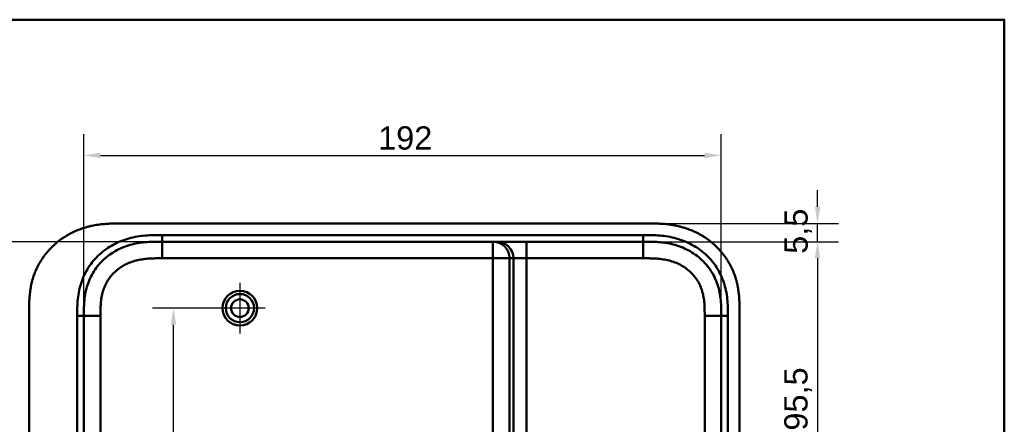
# Model space of a CAD drawing. Header units: millimetres. Extents: x 20 to 833, y 20 to 574.
# Tile 19 of 19: x 523 to 820, y 452 to 574. Entities that reach past the tile are written whole.
import ezdxf

# ---------------------------------------------------------------- set-up
doc = ezdxf.new("R2010")
doc.units = ezdxf.units.MM
doc.header["$LTSCALE"] = 2
for name, color, linetype, lineweight in [('Bemaßungen(DIN)', 7, 'Continuous', 25), ('Mittelpunktmarkierung(DIN)', 7, 'Continuous', 25), ('Sichtbare Kanten(DIN)', 7, 'Continuous', 50), ('Sichtbare tangentiale Kanten(DIN)', 7, 'Continuous', 50), ('Skizziergeometrie(DIN)', 7, 'Continuous', 50)]:
    doc.layers.add(name, color=color, linetype=linetype, lineweight=lineweight)
doc.styles.add('STANDARD-DIN~0', font='arial.ttf')
doc.dimstyles.new('CAD-LAN', dxfattribs={"dimscale": 2, "dimtxt": 3.5, "dimasz": 2.5, "dimexe": 3.175, "dimexo": 0, "dimgap": 0.8, "dimtad": 1, "dimrnd": 1e-08, "dimtxsty": 'STANDARD-DIN~0', "dimcen": 0.09, "dimdle": 10, "dimclrd": 250, "dimclre": 250, "dimclrt": 250, "dimadec": 0, "dimazin": 2, "dimtfac": 1, "dimtmove": 0, "dimatfit": 3, "dimfxl": 1, "dimtolj": 1, "dimtzin": 0, "dimlwd": 25, "dimlwe": 25, "dimarcsym": 0})

# ---------------------------------------------------------------- blocks, each defined once
blk = doc.blocks.new('Ränder Standardrahmen')
at = {"layer": 'Skizziergeometrie(DIN)', "flags": 128}
blk.add_lwpolyline([(10, 10), (10, 287), (410, 287), (410, 10), (10, 10)], dxfattribs=at)
blk = doc.blocks.new('*D8')
at = {"layer": 'Bemaßungen(DIN)', "color": 250, "linetype": 'Continuous', "lineweight": 25, "true_color": 0x3f3f3f, "transparency": 16777216}
for p, q in [((711.22, 507.18), (770.09, 507.18)), ((763.74, 502.18), (763.74, 416.68)), ((707.74, 411.68), (770.09, 411.68))]:
    blk.add_line(p, q, dxfattribs=at)
at = {"layer": 'Bemaßungen(DIN)', "color": 250, "linetype": 'Continuous', "true_color": 0x3f3f3f, "transparency": 16777216}
for points in [[(762.91, 502.18), (764.58, 502.18), (763.74, 507.18)], [(762.91, 416.68), (764.58, 416.68), (763.74, 411.68)]]:
    blk.add_solid(points, dxfattribs=at)
at = {"layer": 'Defpoints', "color": 0, "linetype": 'Continuous', "transparency": 16777216}
for p in [(711.22, 507.18), (707.74, 411.68), (763.74, 411.68)]:
    blk.add_point(p, dxfattribs=at)
at = {"layer": 'Bemaßungen(DIN)', "color": 250, "linetype": 'Continuous', "lineweight": 25, "true_color": 0x3f3f3f, "transparency": 16777216, "insert": (753.73, 450.31), "char_height": 7, "attachment_point": 1, "rotation": 90, "style": 'STANDARD-DIN~0'}
blk.add_mtext('\\A1;95,5', dxfattribs=at)
blk = doc.blocks.new('*D11')
at = {"layer": 'Bemaßungen(DIN)', "color": 250, "linetype": 'Continuous', "lineweight": 25, "true_color": 0x3f3f3f, "transparency": 16777216}
for p, q in [((589.74, 487.18), (563.39, 487.18)), ((569.74, 395.18), (569.74, 482.18)), ((707.74, 390.18), (563.39, 390.18))]:
    blk.add_line(p, q, dxfattribs=at)
at = {"layer": 'Bemaßungen(DIN)', "color": 250, "linetype": 'Continuous', "true_color": 0x3f3f3f, "transparency": 16777216}
for points in [[(568.91, 482.18), (570.58, 482.18), (569.74, 487.18)], [(568.91, 395.18), (570.58, 395.18), (569.74, 390.18)]]:
    blk.add_solid(points, dxfattribs=at)
at = {"layer": 'Defpoints', "color": 0, "linetype": 'Continuous', "transparency": 16777216}
for p in [(569.74, 487.18), (589.74, 487.18), (707.74, 390.18)]:
    blk.add_point(p, dxfattribs=at)
at = {"layer": 'Bemaßungen(DIN)', "color": 250, "linetype": 'Continuous', "lineweight": 25, "true_color": 0x3f3f3f, "transparency": 16777216, "insert": (561, 433.67), "char_height": 7, "attachment_point": 1, "rotation": 90, "style": 'STANDARD-DIN~0'}
blk.add_mtext('\\A1;97', dxfattribs=at)
blk = doc.blocks.new('*D14')
at = {"layer": 'Bemaßungen(DIN)', "color": 250, "linetype": 'Continuous', "lineweight": 25, "true_color": 0x3f3f3f, "transparency": 16777216}
for p, q in [((763.74, 517.68), (763.74, 522.68)), ((712.21, 512.68), (770.09, 512.68)), ((763.74, 507.18), (763.74, 512.68)), ((711.21, 507.18), (770.09, 507.18)), ((763.74, 502.18), (763.74, 497.18))]:
    blk.add_line(p, q, dxfattribs=at)
at = {"layer": 'Bemaßungen(DIN)', "color": 250, "linetype": 'Continuous', "true_color": 0x3f3f3f, "transparency": 16777216}
for points in [[(762.91, 517.68), (764.58, 517.68), (763.74, 512.68)], [(762.91, 502.18), (764.58, 502.18), (763.74, 507.18)]]:
    blk.add_solid(points, dxfattribs=at)
at = {"layer": 'Defpoints', "color": 0, "linetype": 'Continuous', "transparency": 16777216}
for p in [(712.21, 512.68), (763.74, 512.68), (711.21, 507.18)]:
    blk.add_point(p, dxfattribs=at)
at = {"layer": 'Bemaßungen(DIN)', "color": 250, "linetype": 'Continuous', "lineweight": 25, "true_color": 0x3f3f3f, "transparency": 16777216, "insert": (753.76, 503.53), "char_height": 7, "attachment_point": 1, "rotation": 90, "style": 'STANDARD-DIN~0'}
blk.add_mtext('\\A1;5,5', dxfattribs=at)
blk = doc.blocks.new('*D16')
at = {"layer": 'Bemaßungen(DIN)', "color": 250, "linetype": 'Continuous', "lineweight": 25, "true_color": 0x3f3f3f, "transparency": 16777216}
for p, q in [((566.28, 507.18), (479.93, 507.18)), ((486.28, 502.18), (486.28, 278.18)), ((566.28, 273.18), (479.93, 273.18))]:
    blk.add_line(p, q, dxfattribs=at)
at = {"layer": 'Bemaßungen(DIN)', "color": 250, "linetype": 'Continuous', "true_color": 0x3f3f3f, "transparency": 16777216}
for points in [[(485.45, 502.18), (487.12, 502.18), (486.28, 507.18)], [(485.45, 278.18), (487.12, 278.18), (486.28, 273.18)]]:
    blk.add_solid(points, dxfattribs=at)
at = {"layer": 'Defpoints', "color": 0, "linetype": 'Continuous', "transparency": 16777216}
for p in [(566.28, 507.18), (486.28, 273.18), (566.28, 273.18)]:
    blk.add_point(p, dxfattribs=at)
at = {"layer": 'Bemaßungen(DIN)', "color": 250, "linetype": 'Continuous', "lineweight": 25, "true_color": 0x3f3f3f, "transparency": 16777216, "insert": (477.53, 382.4), "char_height": 7, "attachment_point": 1, "rotation": 90, "style": 'STANDARD-DIN~0'}
blk.add_mtext('\\A1;234', dxfattribs=at)
blk = doc.blocks.new('*D17')
at = {"layer": 'Bemaßungen(DIN)', "color": 250, "linetype": 'Continuous', "lineweight": 25, "true_color": 0x3f3f3f, "transparency": 16777216}
for p, q in [((542.74, 484.1), (542.74, 539.5)), ((734.74, 484.9), (734.74, 539.5)), ((547.74, 533.15), (729.74, 533.15))]:
    blk.add_line(p, q, dxfattribs=at)
at = {"layer": 'Bemaßungen(DIN)', "color": 250, "linetype": 'Continuous', "true_color": 0x3f3f3f, "transparency": 16777216}
for points in [[(547.74, 533.98), (547.74, 532.32), (542.74, 533.15)], [(729.74, 533.98), (729.74, 532.32), (734.74, 533.15)]]:
    blk.add_solid(points, dxfattribs=at)
at = {"layer": 'Defpoints', "color": 0, "linetype": 'Continuous', "transparency": 16777216}
for p in [(734.74, 533.15), (542.74, 484.1), (734.74, 484.9)]:
    blk.add_point(p, dxfattribs=at)
at = {"layer": 'Bemaßungen(DIN)', "color": 250, "linetype": 'Continuous', "lineweight": 25, "true_color": 0x3f3f3f, "transparency": 16777216, "insert": (631.38, 541.9), "char_height": 7, "attachment_point": 1, "style": 'STANDARD-DIN~0'}
blk.add_mtext('\\A1;192', dxfattribs=at)

msp = doc.modelspace()

# ---------------------------------------------------------------- linework, layer by layer
at = {"layer": 'Mittelpunktmarkierung(DIN)', "linetype": 'Continuous'}
for p, q in [((589.744, 494.831), (589.744, 479.531)), ((597.394, 487.181), (582.094, 487.181))]:
    msp.add_line(p, q, dxfattribs=at)
at = {"layer": 'Sichtbare Kanten(DIN)'}
for p, q in [((712.205, 512.681), (554.283, 512.681)), ((665.971, 507.181), (566.282, 507.181)), ((667.147, 507.181), (665.971, 507.181)), ((676.114, 507.181), (667.147, 507.181)), ((711.206, 507.181), (676.114, 507.181)), ((711.206, 507.181), (711.217, 507.181)), ((526.244, 485.897), (526.244, 294.425)), ((740.244, 294.466), (740.244, 485.897))]:
    msp.add_line(p, q, dxfattribs=at)
for radius in [5.25, 4.25, 2.65]:
    msp.add_circle((589.744, 487.181), radius, dxfattribs=at)
for points, knots in [([(554.283, 512.681), (553.688, 512.682), (552.49, 512.681), (550.973, 512.645), (549.446, 512.563), (548.217, 512.455), (546.677, 512.253), (545.445, 512.033), (543.913, 511.678), (542.697, 511.326), (541.198, 510.799), (540.02, 510.307), (538.582, 509.604), (537.465, 508.972), (536.118, 508.098), (535.084, 507.333), (533.856, 506.301), (532.927, 505.417), (531.843, 504.247), (531.039, 503.262), (530.12, 501.977), (529.456, 500.91), (528.717, 499.537), (528.201, 498.41), (527.648, 496.977), (527.281, 495.813), (526.91, 494.347), (526.682, 493.168), (526.473, 491.694), (526.362, 490.518), (526.28, 489.057), (526.244, 487.608), (526.244, 486.465), (526.244, 485.897)], [-0.99999768, -0.99999768, -0.99999768, -0.99999768, -0.95833111, -0.91666454, -0.89583125, -0.85416468, -0.8333314, -0.79166483, -0.77083154, -0.72916497, -0.70833169, -0.66666512, -0.64583183, -0.60416526, -0.58333198, -0.54166541, -0.52083212, -0.47916555, -0.45833227, -0.4166657, -0.39583241, -0.35416584, -0.33333256, -0.29166599, -0.2708327, -0.22916613, -0.20833285, -0.16666628, -0.14583299, -0.10416642, -0.08333314, -0.04166657, -0.00000215, -0.00000215, -0.00000215, -0.00000215]), ([(740.244, 485.897), (740.244, 486.196), (740.244, 486.795), (740.238, 487.548), (740.225, 488.304), (740.208, 488.912), (740.174, 489.676), (740.136, 490.287), (740.061, 491.206), (739.959, 492.126), (739.771, 493.351), (739.588, 494.265), (739.371, 495.172), (739.208, 495.773), (738.981, 496.518), (738.781, 497.109), (738.508, 497.84), (738.271, 498.418), (737.889, 499.273), (737.471, 500.111), (736.778, 501.334), (736.093, 502.379), (735.159, 503.628), (734.351, 504.579), (733.27, 505.703), (732.352, 506.548), (731.145, 507.531), (730.134, 508.259), (728.819, 509.092), (727.729, 509.696), (726.468, 510.301), (725.609, 510.664), (724.738, 510.994), (724.151, 511.198), (723.264, 511.479), (722.367, 511.727), (721.161, 512.005), (720.249, 512.175), (719.335, 512.316), (718.724, 512.396), (717.961, 512.479), (717.35, 512.534), (716.587, 512.588), (715.978, 512.62), (715.065, 512.656), (713.854, 512.681), (712.803, 512.682), (712.205, 512.681)], [-0.99999789, -0.99999789, -0.99999789, -0.99999789, -0.9791648, -0.9583317, -0.94791516, -0.92708206, -0.91666552, -0.89583243, -0.88541588, -0.85416624, -0.83333315, -0.80208351, -0.79166696, -0.77083387, -0.76041733, -0.73958423, -0.72916769, -0.70833459, -0.69791805, -0.66666841, -0.64583532, -0.60416913, -0.58333604, -0.54166985, -0.52083676, -0.47917058, -0.45833749, -0.4166713, -0.39583821, -0.35417202, -0.33333893, -0.30208929, -0.29167275, -0.27083965, -0.26042311, -0.22917347, -0.20834038, -0.17709074, -0.16667419, -0.1458411, -0.13542455, -0.11459146, -0.10417491, -0.08334182, -0.07292528, -0.04167564, -0.00000945, -0.00000945, -0.00000945, -0.00000945]), ([(542.744, 484.897), (542.744, 485.539), (542.744, 486.18), (542.757, 486.866), (542.772, 487.636), (542.801, 488.312), (542.858, 489.029), (542.919, 489.8), (543.009, 490.556), (543.141, 491.317), (543.278, 492.114), (543.459, 492.899), (543.686, 493.662), (543.701, 493.711), (543.716, 493.761), (543.731, 493.811), (543.962, 494.568), (544.237, 495.3), (544.559, 496.012), (544.906, 496.782), (545.309, 497.529), (545.762, 498.242), (546.217, 498.959), (546.725, 499.644), (547.279, 500.29), (547.693, 500.773), (548.134, 501.235), (548.598, 501.673), (548.752, 501.819), (548.909, 501.962), (549.067, 502.101), (549.698, 502.656), (550.37, 503.17), (551.072, 503.636), (551.767, 504.098), (552.494, 504.514), (553.244, 504.881), (553.982, 505.244), (554.744, 505.559), (555.521, 505.829), (556.278, 506.091), (557.048, 506.309), (557.829, 506.487), (558.576, 506.657), (559.327, 506.789), (560.087, 506.89), (560.811, 506.985), (561.525, 507.051), (562.277, 507.097), (562.631, 507.118), (562.972, 507.134), (563.321, 507.146), (564.155, 507.175), (564.979, 507.18), (565.803, 507.181), (565.963, 507.181), (566.122, 507.181), (566.282, 507.181)], [0.0000027, 0.0000027, 0.0000027, 0.0000027, 0.1925219, 0.1925219, 0.1925219, 0.4089719, 0.4089719, 0.4089719, 0.6416932, 0.6416932, 0.6416932, 0.885175, 0.885175, 0.885175, 0.9007934, 0.9007934, 0.9007934, 1.135805, 1.135805, 1.135805, 1.3901448, 1.3901448, 1.3901448, 1.6455397, 1.6455397, 1.6455397, 1.8367287, 1.8367287, 1.8367287, 1.9003445, 1.9003445, 1.9003445, 2.1535344, 2.1535344, 2.1535344, 2.404441, 2.404441, 2.404441, 2.6518499, 2.6518499, 2.6518499, 2.8926284, 2.8926284, 2.8926284, 3.1231828, 3.1231828, 3.1231828, 3.3427033, 3.3427033, 3.3427033, 3.4462223, 3.4462223, 3.4462223, 3.6934044, 3.6934044, 3.6934044, 3.7412921, 3.7412921, 3.7412921, 3.7412921]), ([(711.217, 507.181), (711.847, 507.181), (712.492, 507.181), (713.141, 507.171), (713.828, 507.16), (714.52, 507.139), (715.21, 507.097), (715.941, 507.053), (716.671, 506.986), (717.394, 506.89), (718.158, 506.79), (718.914, 506.657), (719.662, 506.486), (720.445, 506.308), (721.219, 506.088), (721.974, 505.826), (722.756, 505.555), (723.518, 505.238), (724.254, 504.877), (725.006, 504.507), (725.731, 504.092), (726.425, 503.63), (727.125, 503.165), (727.794, 502.653), (728.43, 502.093), (729.066, 501.532), (729.666, 500.924), (730.216, 500.282), (730.771, 499.634), (731.278, 498.949), (731.731, 498.234), (732.186, 497.516), (732.588, 496.769), (732.935, 496), (733.279, 495.235), (733.569, 494.448), (733.804, 493.655), (734.038, 492.865), (734.217, 492.079), (734.352, 491.287), (734.483, 490.526), (734.573, 489.758), (734.633, 488.981), (734.689, 488.266), (734.718, 487.543), (734.731, 486.821), (734.744, 486.172), (734.744, 485.525), (734.744, 484.897)], [0, 0, 0, 0, 0.1902217, 0.1902217, 0.1902217, 0.3910459, 0.3910459, 0.3910459, 0.6037782, 0.6037782, 0.6037782, 0.8282217, 0.8282217, 0.8282217, 1.0633883, 1.0633883, 1.0633883, 1.3072782, 1.3072782, 1.3072782, 1.5568293, 1.5568293, 1.5568293, 1.8081601, 1.8081601, 1.8081601, 2.0594434, 2.0594434, 2.0594434, 2.3133314, 2.3133314, 2.3133314, 2.5680226, 2.5680226, 2.5680226, 2.8214462, 2.8214462, 2.8214462, 3.0739819, 3.0739819, 3.0739819, 3.3167289, 3.3167289, 3.3167289, 3.5398143, 3.5398143, 3.5398143, 3.7401487, 3.7401487, 3.7401487, 3.7401487])]:
    msp.add_open_spline(points, degree=3, knots=knots, dxfattribs=at)
for points in [[(542.744, 295.466), (542.744, 390.181), (542.744, 484.897)], [(734.744, 484.897), (734.744, 390.181), (734.744, 295.466)]]:
    msp.add_open_spline(points, degree=2, dxfattribs=at)
at = {"layer": 'Sichtbare tangentiale Kanten(DIN)'}
for p, q in [((566.282, 507.181), (566.282, 509.181)), ((566.282, 502.181), (566.282, 507.181)), ((665.971, 502.181), (665.971, 507.181)), ((676.114, 502.181), (676.114, 507.181)), ((711.206, 507.181), (711.206, 509.181)), ((711.217, 507.181), (711.217, 502.181)), ((566.282, 502.181), (665.971, 502.181)), ((665.971, 502.181), (665.971, 278.182)), ((670.952, 502.181), (665.971, 502.181)), ((670.952, 502.181), (672.129, 502.181)), ((670.953, 278.182), (670.952, 502.181)), ((672.129, 502.181), (672.129, 278.182)), ((672.129, 502.181), (676.114, 502.181)), ((676.114, 502.181), (711.217, 502.181)), ((676.114, 278.182), (676.114, 502.181)), ((542.744, 484.897), (540.744, 484.897)), ((547.744, 484.897), (542.744, 484.897)), ((734.744, 484.897), (729.744, 484.897)), ((734.744, 484.897), (736.744, 484.897))]:
    msp.add_line(p, q, dxfattribs=at)
for points, knots in [([(540.769, 487.386), (540.796, 488.299), (540.847, 489.117), (540.933, 489.935), (540.934, 489.949), (540.936, 489.963), (540.937, 489.977), (541.025, 490.807), (541.153, 491.646), (541.325, 492.471), (541.326, 492.477), (541.328, 492.484), (541.329, 492.491), (541.502, 493.313), (541.722, 494.134), (541.99, 494.934), (541.992, 494.938), (541.993, 494.942), (541.994, 494.946), (542.53, 496.539), (543.268, 498.074), (544.176, 499.475), (545.087, 500.879), (546.196, 502.187), (547.433, 503.321), (548.679, 504.464), (550.096, 505.468), (551.575, 506.271), (553.049, 507.07), (554.651, 507.708), (556.29, 508.162), (556.296, 508.163), (556.303, 508.165), (556.309, 508.167), (557.121, 508.391), (557.944, 508.571), (558.771, 508.713), (558.779, 508.714), (558.787, 508.715), (558.795, 508.717), (559.618, 508.857), (560.447, 508.958), (561.269, 509.029), (561.284, 509.03), (561.298, 509.031), (561.313, 509.032), (562.121, 509.1), (562.919, 509.139), (563.785, 509.16), (563.798, 509.161), (563.812, 509.161), (563.826, 509.161), (564.671, 509.181), (565.476, 509.182), (566.282, 509.181)], [0.2489316, 0.2489316, 0.2489316, 0.2489316, 0.5002989, 0.5002989, 0.5002989, 0.5045423, 0.5045423, 0.5045423, 0.7592332, 0.7592332, 0.7592332, 0.7613025, 0.7613025, 0.7613025, 1.01543, 1.01543, 1.01543, 1.0167198, 1.0167198, 1.0167198, 1.5232849, 1.5232849, 1.5232849, 2.0312283, 2.0312283, 2.0312283, 2.5431846, 2.5431846, 2.5431846, 3.0532744, 3.0532744, 3.0532744, 3.0552733, 3.0552733, 3.0552733, 3.3080792, 3.3080792, 3.3080792, 3.3104825, 3.3104825, 3.3104825, 3.5619885, 3.5619885, 3.5619885, 3.5664026, 3.5664026, 3.5664026, 3.8137067, 3.8137067, 3.8137067, 3.8175992, 3.8175992, 3.8175992, 4.0593829, 4.0593829, 4.0593829, 4.0593829]), ([(711.206, 509.181), (711.421, 509.181), (711.637, 509.181), (711.852, 509.181), (712.053, 509.181), (712.254, 509.18), (712.455, 509.178), (712.556, 509.178), (712.657, 509.177), (712.757, 509.176), (713.052, 509.173), (713.347, 509.169), (713.662, 509.161), (713.669, 509.161), (713.677, 509.161), (713.684, 509.161), (714.568, 509.14), (715.367, 509.1), (716.175, 509.032), (716.19, 509.031), (716.204, 509.03), (716.218, 509.029), (717.041, 508.958), (717.87, 508.857), (718.693, 508.717), (718.701, 508.715), (718.709, 508.714), (718.717, 508.713), (719.544, 508.571), (720.366, 508.391), (721.179, 508.167), (721.185, 508.165), (721.192, 508.163), (721.198, 508.162), (722.837, 507.708), (724.439, 507.07), (725.913, 506.271), (727.392, 505.468), (728.809, 504.464), (730.055, 503.321), (731.291, 502.187), (732.4, 500.879), (733.312, 499.475), (734.22, 498.074), (734.958, 496.539), (735.493, 494.946), (735.495, 494.942), (735.496, 494.938), (735.497, 494.934), (735.766, 494.134), (735.986, 493.313), (736.159, 492.491), (736.16, 492.484), (736.161, 492.477), (736.163, 492.471), (736.335, 491.646), (736.463, 490.807), (736.551, 489.977), (736.552, 489.963), (736.554, 489.949), (736.555, 489.935), (736.641, 489.117), (736.691, 488.3), (736.717, 487.424), (736.718, 487.411), (736.718, 487.398), (736.718, 487.386), (736.744, 486.532), (736.744, 485.715), (736.744, 484.897)], [0, 0, 0, 0, 0.0646507, 0.0646507, 0.0646507, 0.1249969, 0.1249969, 0.1249969, 0.15517, 0.15517, 0.15517, 0.2436497, 0.2436497, 0.2436497, 0.2456893, 0.2456893, 0.2456893, 0.492996, 0.492996, 0.492996, 0.4974066, 0.4974066, 0.4974066, 0.748902, 0.748902, 0.748902, 0.7513151, 0.7513151, 0.7513151, 1.0041249, 1.0041249, 1.0041249, 1.0061194, 1.0061194, 1.0061194, 1.5162083, 1.5162083, 1.5162083, 2.0281632, 2.0281632, 2.0281632, 2.536105, 2.536105, 2.536105, 3.0426684, 3.0426684, 3.0426684, 3.0439581, 3.0439581, 3.0439581, 3.2980848, 3.2980848, 3.2980848, 3.3001542, 3.3001542, 3.3001542, 3.554844, 3.554844, 3.554844, 3.5590877, 3.5590877, 3.5590877, 3.810454, 3.810454, 3.810454, 3.8140987, 3.8140987, 3.8140987, 4.0593595, 4.0593595, 4.0593595, 4.0593595]), ([(547.744, 484.897), (547.744, 485.141), (547.744, 485.385), (547.744, 485.628), (547.745, 485.775), (547.746, 485.921), (547.747, 486.068), (547.747, 486.141), (547.748, 486.214), (547.749, 486.288), (547.75, 486.361), (547.751, 486.434), (547.752, 486.507), (547.753, 486.581), (547.754, 486.654), (547.755, 486.727), (547.761, 487.04), (547.77, 487.353), (547.784, 487.673), (547.798, 487.985), (547.815, 488.287), (547.84, 488.598), (547.84, 488.606), (547.841, 488.613), (547.841, 488.62), (547.89, 489.247), (547.962, 489.849), (548.064, 490.447), (548.066, 490.455), (548.067, 490.464), (548.069, 490.472), (548.172, 491.067), (548.307, 491.659), (548.479, 492.238), (548.48, 492.242), (548.481, 492.247), (548.483, 492.251), (548.656, 492.831), (548.867, 493.405), (549.117, 493.957), (549.366, 494.509), (549.657, 495.049), (549.982, 495.561), (550.309, 496.076), (550.676, 496.571), (551.073, 497.034), (551.473, 497.5), (551.908, 497.94), (552.369, 498.346), (552.831, 498.753), (553.323, 499.13), (553.836, 499.47), (554.35, 499.811), (554.89, 500.12), (555.443, 500.391), (555.998, 500.663), (556.574, 500.902), (557.156, 501.104), (557.16, 501.105), (557.163, 501.106), (557.166, 501.107), (557.744, 501.307), (558.338, 501.475), (558.935, 501.611), (558.941, 501.612), (558.946, 501.613), (558.951, 501.615), (559.542, 501.749), (560.136, 501.852), (560.738, 501.932), (560.747, 501.933), (560.756, 501.934), (560.765, 501.936), (561.361, 502.014), (561.955, 502.068), (562.576, 502.106), (562.583, 502.106), (562.59, 502.107), (562.597, 502.107), (562.906, 502.126), (563.203, 502.139), (563.508, 502.149), (563.821, 502.16), (564.132, 502.167), (564.443, 502.172), (565.058, 502.182), (565.67, 502.182), (566.282, 502.181)], [0, 0, 0, 0, 0.073129, 0.073129, 0.073129, 0.1170868, 0.1170868, 0.1170868, 0.1390657, 0.1390657, 0.1390657, 0.1610445, 0.1610445, 0.1610445, 0.1830156, 0.1830156, 0.1830156, 0.2767014, 0.2767014, 0.2767014, 0.3682123, 0.3682123, 0.3682123, 0.3703794, 0.3703794, 0.3703794, 0.5540752, 0.5540752, 0.5540752, 0.5567155, 0.5567155, 0.5567155, 0.7394794, 0.7394794, 0.7394794, 0.7408245, 0.7408245, 0.7408245, 0.9239048, 0.9239048, 0.9239048, 1.1070533, 1.1070533, 1.1070533, 1.2909149, 1.2909149, 1.2909149, 1.4756691, 1.4756691, 1.4756691, 1.6608929, 1.6608929, 1.6608929, 1.8466086, 1.8466086, 1.8466086, 2.0327825, 2.0327825, 2.0327825, 2.033862, 2.033862, 2.033862, 2.2184979, 2.2184979, 2.2184979, 2.2201221, 2.2201221, 2.2201221, 2.4027955, 2.4027955, 2.4027955, 2.4055233, 2.4055233, 2.4055233, 2.586959, 2.586959, 2.586959, 2.5890725, 2.5890725, 2.5890725, 2.6793073, 2.6793073, 2.6793073, 2.7720151, 2.7720151, 2.7720151, 2.9555879, 2.9555879, 2.9555879, 2.9555879]), ([(711.217, 502.181), (711.452, 502.181), (711.687, 502.181), (711.922, 502.181), (711.998, 502.181), (712.075, 502.181), (712.151, 502.18), (712.227, 502.18), (712.303, 502.18), (712.379, 502.179), (712.531, 502.178), (712.683, 502.177), (712.835, 502.175), (712.912, 502.174), (712.988, 502.173), (713.064, 502.172), (713.218, 502.169), (713.371, 502.167), (713.525, 502.163), (713.602, 502.161), (713.679, 502.159), (713.756, 502.157), (713.833, 502.154), (713.909, 502.152), (713.989, 502.149), (714.302, 502.138), (714.6, 502.125), (714.908, 502.106), (714.915, 502.106), (714.922, 502.105), (714.929, 502.105), (715.55, 502.067), (716.143, 502.012), (716.739, 501.933), (716.748, 501.932), (716.757, 501.931), (716.766, 501.93), (717.367, 501.85), (717.961, 501.746), (718.551, 501.611), (718.557, 501.61), (718.562, 501.609), (718.567, 501.608), (719.164, 501.471), (719.757, 501.303), (720.334, 501.103), (720.338, 501.102), (720.341, 501.1), (720.344, 501.099), (720.926, 500.897), (721.502, 500.658), (722.056, 500.386), (722.609, 500.114), (723.147, 499.805), (723.661, 499.464), (724.173, 499.123), (724.665, 498.746), (725.126, 498.339), (725.586, 497.934), (726.022, 497.493), (726.42, 497.028), (726.817, 496.564), (727.183, 496.07), (727.509, 495.555), (727.835, 495.043), (728.125, 494.503), (728.374, 493.951), (728.622, 493.399), (728.834, 492.826), (729.006, 492.246), (729.008, 492.242), (729.009, 492.238), (729.01, 492.233), (729.182, 491.654), (729.317, 491.063), (729.42, 490.469), (729.421, 490.46), (729.423, 490.451), (729.424, 490.443), (729.526, 489.846), (729.598, 489.243), (729.647, 488.618), (729.647, 488.61), (729.648, 488.603), (729.648, 488.596), (729.672, 488.284), (729.69, 487.983), (729.703, 487.674), (729.717, 487.357), (729.726, 487.041), (729.732, 486.726), (729.744, 486.115), (729.744, 485.505), (729.744, 484.897)], [3.8795396, 3.8795396, 3.8795396, 3.8795396, 3.9500796, 3.9500796, 3.9500796, 3.9729083, 3.9729083, 3.9729083, 3.9957369, 3.9957369, 3.9957369, 4.0413942, 4.0413942, 4.0413942, 4.0642228, 4.0642228, 4.0642228, 4.1103649, 4.1103649, 4.1103649, 4.1334359, 4.1334359, 4.1334359, 4.1565069, 4.1565069, 4.1565069, 4.2466916, 4.2466916, 4.2466916, 4.2487909, 4.2487909, 4.2487909, 4.4301197, 4.4301197, 4.4301197, 4.4328324, 4.4328324, 4.4328324, 4.6153934, 4.6153934, 4.6153934, 4.6170091, 4.6170091, 4.6170091, 4.8015249, 4.8015249, 4.8015249, 4.802599, 4.802599, 4.802599, 4.9886467, 4.9886467, 4.9886467, 5.1742372, 5.1742372, 5.1742372, 5.3593337, 5.3593337, 5.3593337, 5.5439566, 5.5439566, 5.5439566, 5.7276859, 5.7276859, 5.7276859, 5.9107052, 5.9107052, 5.9107052, 6.0936617, 6.0936617, 6.0936617, 6.0950038, 6.0950038, 6.0950038, 6.2776503, 6.2776503, 6.2776503, 6.2802935, 6.2802935, 6.2802935, 6.4638632, 6.4638632, 6.4638632, 6.4660269, 6.4660269, 6.4660269, 6.5574768, 6.5574768, 6.5574768, 6.6515247, 6.6515247, 6.6515247, 6.8339614, 6.8339614, 6.8339614, 6.8339614]), ([(540.744, 484.897), (540.744, 485.02), (540.744, 485.142), (540.744, 485.366), (540.744, 485.467), (540.745, 485.669), (540.745, 485.77), (540.748, 486.376), (540.754, 486.881), (540.769, 487.386)], [0, 0, 0, 0, 0.03676501, 0.03676501, 0.06707453, 0.06707453, 0.09738405, 0.09738405, 0.24893164, 0.24893164, 0.24893164, 0.24893164])]:
    msp.add_open_spline(points, degree=3, knots=knots, dxfattribs=at)
for points, degree in [([(566.282, 509.181), (614.59, 509.181), (662.898, 509.181), (711.206, 509.181)], 3), ([(665.971, 507.181), (666.074, 507.181), (666.279, 507.176), (666.583, 507.153), (666.979, 507.092), (667.457, 506.968), (667.915, 506.799), (668.351, 506.588), (668.763, 506.337), (669.147, 506.048), (669.501, 505.725), (669.824, 505.369), (670.111, 504.984), (670.361, 504.571), (670.572, 504.133), (670.74, 503.673), (670.863, 503.193), (670.924, 502.796), (670.947, 502.491), (670.952, 502.285), (670.952, 502.181)], 5), ([(667.147, 507.181), (669.898, 507.181), (672.129, 504.943), (672.129, 502.181)], 3), ([(540.744, 295.466), (540.744, 358.61), (540.744, 421.753), (540.744, 484.897)], 3), ([(547.744, 295.466), (547.744, 358.61), (547.744, 421.753), (547.744, 484.897)], 3), ([(729.744, 484.897), (729.744, 421.753), (729.744, 358.61), (729.744, 295.466)], 3), ([(736.744, 484.897), (736.744, 421.753), (736.744, 358.61), (736.744, 295.466)], 3)]:
    msp.add_open_spline(points, degree=degree, dxfattribs=at)

# ---------------------------------------------------------------- block references
at = {"xscale": 2, "yscale": 2, "zscale": 2}
msp.add_blockref('Ränder Standardrahmen', (0, 0), dxfattribs=at)

# ---------------------------------------------------------------- dimensions: what is measured, and where the dimension line sits
at = {"layer": 'Bemaßungen(DIN)', "color": 250, "linetype": 'Continuous', "lineweight": 25, "true_color": 0x3f3f3f}
for base, p1, p2, angle, override, picture, middle in [((734.744, 533.151), (542.744, 484.104), (734.744, 484.897), 180, {"dimgap": 0.8, "dimdec": 2, "dimtol": 0, "dimlim": 0, "dimtp": 0, "dimtm": 0, "dimtdec": 2, "dimtofl": 0, "dimatfit": 1}, '*D17', (638.744, 533.151)), ((763.744, 512.681), (711.206, 507.181), (712.205, 512.681), 90, {"dimgap": 0.8, "dimdec": 2, "dimtol": 0, "dimlim": 0, "dimtp": 0, "dimtm": 0, "dimtdec": 2, "dimtofl": 1, "dimatfit": 1}, '*D14', (763.744, 509.931)), ((486.282, 273.182), (566.282, 507.181), (566.282, 273.182), 90, {"dimgap": 0.8, "dimdec": 2, "dimtol": 0, "dimlim": 0, "dimtp": 0, "dimtm": 0, "dimtdec": 2, "dimtofl": 0, "dimatfit": 1}, '*D16', (486.282, 390.181)), ((763.744, 411.681), (711.217, 507.181), (707.744, 411.681), 90, {"dimgap": 0.8, "dimdec": 2, "dimtol": 0, "dimlim": 0, "dimtp": 0, "dimtm": 0, "dimtdec": 2, "dimtofl": 0, "dimatfit": 1}, '*D8', (763.744, 459.431)), ((569.744, 487.181), (707.744, 390.181), (589.744, 487.181), 90, {"dimgap": 0.8, "dimdec": 2, "dimtol": 0, "dimlim": 0, "dimtp": 0, "dimtm": 0, "dimtdec": 2, "dimtofl": 0, "dimatfit": 1}, '*D11', (569.744, 438.681))]:
    dim = msp.add_linear_dim(base=base, p1=p1, p2=p2, angle=angle, dimstyle='CAD-LAN', override=override, dxfattribs=at)
    dim.commit()
    dim.dimension.update_dxf_attribs({"geometry": picture, "text_midpoint": middle, "dimtype": 160})

doc.saveas('drawing.dxf')
